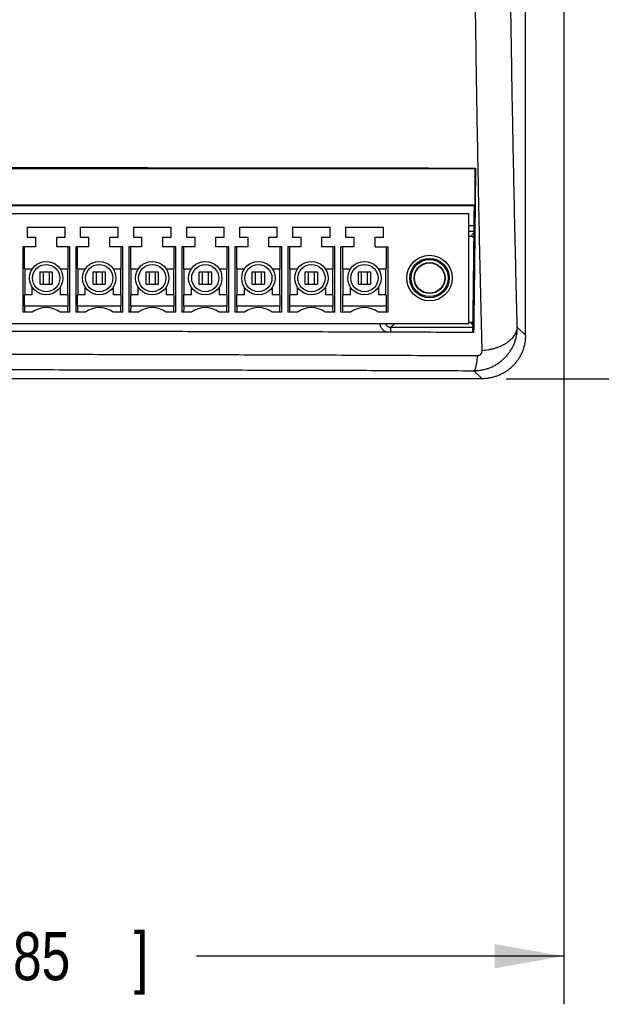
# Model space of a CAD drawing. Header units: inches. Extents: x 0 to 34, y 0 to 22.
# Tile 5 of 64: x 8.9 to 10.4, y 4.8 to 7.4. Entities that reach past the tile are written whole.
import ezdxf

# ---------------------------------------------------------------- set-up
doc = ezdxf.new("R2010")
doc.units = ezdxf.units.IN
doc.header["$LTSCALE"] = 1.87
doc.header["$MEASUREMENT"] = 0
doc.layers.get('0').update_dxf_attribs({"linetype": 'CONTINUOUS'})
doc.layers.add('DIMENSIONS', color=7, linetype='CONTINUOUS')
doc.styles.get("Standard").update_dxf_attribs({"font": 'txt', "width": 0.8})
doc.dimstyles.new('DIMSTYLE_1', dxfattribs={"dimtxt": 0.125, "dimasz": 0.18, "dimexe": 0.18, "dimexo": 0.0625, "dimgap": 0.09, "dimtad": 0, "dimtih": 1, "dimtoh": 1, "dimdec": 3, "dimzin": 4, "dimdsep": 46, "dimtxsty": 'STANDARD', "dimblk": '_FILLED', "dimblk1": '_FILLED', "dimblk2": '_FILLED', "dimcen": 0.09, "dimadec": 0, "dimazin": 0, "dimtp": 0.01, "dimtm": 0.01, "dimtfac": 1, "dimtdec": 3, "dimtofl": 0, "dimtmove": 0, "dimatfit": 3, "dimldrblk": '_FILLED', "dimfxl": 1, "dimtolj": 1, "dimtzin": 4, "dimarcsym": 0})

# ---------------------------------------------------------------- blocks, each defined once
blk = doc.blocks.new('_FILLED')
at = {"color": 0, "linetype": 'BYBLOCK'}
blk.add_solid([(0, 0), (-1, 0.174), (-1, -0.174)], dxfattribs=at)
blk = doc.blocks.new('*D1')
at = {"layer": 'DIMENSIONS', "color": 2, "linetype": 'CONTINUOUS'}
for p, q in [((6.9482, 7.6903), (6.9482, 4.8443)), ((10.3282, 7.6903), (10.3282, 4.8443)), ((6.9482, 4.9693), (7.9233, 4.9693)), ((10.3282, 4.9693), (9.3733, 4.9693))]:
    blk.add_line(p, q, dxfattribs=at)
at = {"layer": 'DIMENSIONS', "color": 2, "linetype": 'CONTINUOUS', "xscale": 0.18, "yscale": 0.18, "zscale": 0.18, "rotation": 180}
blk.add_blockref('_FILLED', (6.9482, 4.9693), dxfattribs=at)
at = {"layer": 'DIMENSIONS', "color": 2, "linetype": 'CONTINUOUS', "xscale": 0.18, "yscale": 0.18, "zscale": 0.18}
blk.add_blockref('_FILLED', (10.3282, 4.9693), dxfattribs=at)
at = {"layer": 'DIMENSIONS', "color": 2, "linetype": 'CONTINUOUS', "width": 0.8}
for s, p in [('[', (8.6108, 4.9068)), (']', (9.2108, 4.9068)), ('3.380', (7.9858, 4.9068)), ('85.85', (8.7108, 4.9068))]:
    blk.add_text(s, height=0.125, dxfattribs=at).set_placement(p)
blk = doc.blocks.new('*D2')
at = {"layer": 'DIMENSIONS', "color": 2, "linetype": 'CONTINUOUS'}
for p, q in [((10.1778, 11.3503), (12.7032, 11.3503)), ((12.5782, 11.3503), (12.5782, 9.1331)), ((12.5782, 6.4693), (12.5782, 8.8831)), ((10.1778, 6.4693), (12.7032, 6.4693))]:
    blk.add_line(p, q, dxfattribs=at)
at = {"layer": 'DIMENSIONS', "color": 2, "linetype": 'CONTINUOUS', "xscale": 0.18, "yscale": 0.18, "zscale": 0.18}
for p, rotation in [((12.5782, 11.3503), 90), ((12.5782, 6.4693), 270)]:
    blk.add_blockref('_FILLED', p, dxfattribs=dict(at, rotation=rotation))
at = {"layer": 'DIMENSIONS', "color": 2, "linetype": 'CONTINUOUS', "width": 0.8}
for s, p in [('[', (12.4907, 8.9456)), (']', (13.1907, 8.9456)), ('4.881', (11.8657, 8.9456)), ('123.98', (12.5907, 8.9456))]:
    blk.add_text(s, height=0.125, dxfattribs=at).set_placement(p)
blk = doc.blocks.new('*D5')
at = {"layer": 'DIMENSIONS', "color": 2, "linetype": 'CONTINUOUS'}
for p, q in [((9.32, 10.7853), (11.6089, 10.7853)), ((11.4839, 10.7853), (11.4839, 8.649)), ((11.4839, 6.4693), (11.4839, 8.399)), ((10.1778, 6.4693), (11.6089, 6.4693))]:
    blk.add_line(p, q, dxfattribs=at)
at = {"layer": 'DIMENSIONS', "color": 2, "linetype": 'CONTINUOUS', "xscale": 0.18, "yscale": 0.18, "zscale": 0.18}
for p, rotation in [((11.4839, 10.7853), 90), ((11.4839, 6.4693), 270)]:
    blk.add_blockref('_FILLED', p, dxfattribs=dict(at, rotation=rotation))
at = {"layer": 'DIMENSIONS', "color": 2, "linetype": 'CONTINUOUS', "width": 0.8}
for s, p in [('[', (11.3964, 8.4615)), (']', (12.0964, 8.4615)), ('4.316', (10.7714, 8.4615)), ('109.63', (11.4964, 8.4615))]:
    blk.add_text(s, height=0.125, dxfattribs=at).set_placement(p)

msp = doc.modelspace()

# ---------------------------------------------------------------- linework, layer by layer
at = {"color": 7, "linetype": 'CONTINUOUS'}
for p, q in [((10.2282, 6.5822), (10.2282, 7.6423)), ((10.0967, 7.0148), (7.1798, 7.0148)), ((10.0984, 7.0165), (10.0967, 7.0148)), ((10.0967, 7.0148), (10.0967, 6.9198)), ((10.0967, 6.9198), (7.1798, 6.9198)), ((10.0957, 6.9188), (7.1807, 6.9188)), ((10.0967, 6.9198), (10.0957, 6.9188)), ((7.1956, 6.8981), (10.0814, 6.8981)), ((10.0814, 6.6127), (10.0814, 6.8981)), ((8.9338, 6.8627), (9.0322, 6.8627)), ((8.9338, 6.8627), (8.9338, 6.8371)), ((9.0322, 6.8371), (9.0322, 6.8627)), ((9.0716, 6.8627), (9.17, 6.8627)), ((9.0716, 6.8627), (9.0716, 6.8371)), ((9.17, 6.8371), (9.17, 6.8627)), ((9.2094, 6.8627), (9.3078, 6.8627)), ((9.2094, 6.8627), (9.2094, 6.8371)), ((9.3078, 6.8371), (9.3078, 6.8627)), ((9.3472, 6.8627), (9.4456, 6.8627)), ((9.3472, 6.8627), (9.3472, 6.8371)), ((9.4456, 6.8371), (9.4456, 6.8627)), ((9.485, 6.8627), (9.5834, 6.8627)), ((9.485, 6.8627), (9.485, 6.8371)), ((9.5834, 6.8371), (9.5834, 6.8627)), ((9.6228, 6.8627), (9.7212, 6.8627)), ((9.6228, 6.8627), (9.6228, 6.8371)), ((9.7212, 6.8371), (9.7212, 6.8627)), ((9.7605, 6.8627), (9.859, 6.8627)), ((9.7605, 6.8627), (9.7605, 6.8371)), ((9.859, 6.8371), (9.859, 6.8627)), ((10.095, 6.8668), (10.0814, 6.8668)), ((8.9338, 6.8371), (8.9554, 6.8371)), ((8.9554, 6.8371), (8.9554, 6.8115)), ((9.0105, 6.8371), (9.0322, 6.8371)), ((9.0105, 6.8115), (9.0105, 6.8371)), ((9.0716, 6.8371), (9.0932, 6.8371)), ((9.0932, 6.8371), (9.0932, 6.8115)), ((9.1483, 6.8371), (9.17, 6.8371)), ((9.1483, 6.8115), (9.1483, 6.8371)), ((9.2094, 6.8371), (9.231, 6.8371)), ((9.231, 6.8371), (9.231, 6.8115)), ((9.2861, 6.8371), (9.3078, 6.8371)), ((9.2861, 6.8115), (9.2861, 6.8371)), ((9.3472, 6.8371), (9.3688, 6.8371)), ((9.3688, 6.8371), (9.3688, 6.8115)), ((9.4239, 6.8371), (9.4456, 6.8371)), ((9.4239, 6.8115), (9.4239, 6.8371)), ((9.485, 6.8371), (9.5066, 6.8371)), ((9.5066, 6.8371), (9.5066, 6.8115)), ((9.5617, 6.8371), (9.5834, 6.8371)), ((9.5617, 6.8115), (9.5617, 6.8371)), ((9.6228, 6.8371), (9.6444, 6.8371)), ((9.6444, 6.8371), (9.6444, 6.8115)), ((9.6995, 6.8371), (9.7212, 6.8371)), ((9.6995, 6.8115), (9.6995, 6.8371)), ((9.7605, 6.8371), (9.7822, 6.8371)), ((9.7822, 6.8371), (9.7822, 6.8115)), ((9.8373, 6.8371), (9.859, 6.8371)), ((9.8373, 6.8115), (9.8373, 6.8371)), ((10.0949, 6.8518), (10.0814, 6.8518)), ((10.085, 6.8391), (10.0815, 6.8391)), ((10.085, 6.8391), (10.0948, 6.8489)), ((8.9554, 6.8115), (8.922, 6.8115)), ((8.922, 6.8115), (8.922, 6.6422)), ((8.9269, 6.7544), (8.9269, 6.8115)), ((9.044, 6.8115), (9.0105, 6.8115)), ((9.0391, 6.8115), (9.0391, 6.7544)), ((9.044, 6.6422), (9.044, 6.8115)), ((9.0932, 6.8115), (9.0598, 6.8115)), ((9.0598, 6.8115), (9.0598, 6.6422)), ((9.0647, 6.7544), (9.0647, 6.8115)), ((9.1818, 6.8115), (9.1483, 6.8115)), ((9.1769, 6.8115), (9.1769, 6.7544)), ((9.1818, 6.6422), (9.1818, 6.8115)), ((9.231, 6.8115), (9.1976, 6.8115)), ((9.1976, 6.8115), (9.1976, 6.6422)), ((9.2025, 6.7544), (9.2025, 6.8115)), ((9.3196, 6.8115), (9.2861, 6.8115)), ((9.3147, 6.8115), (9.3147, 6.7544)), ((9.3196, 6.6422), (9.3196, 6.8115)), ((9.3688, 6.8115), (9.3354, 6.8115)), ((9.3354, 6.8115), (9.3354, 6.6422)), ((9.3403, 6.7544), (9.3403, 6.8115)), ((9.4574, 6.8115), (9.4239, 6.8115)), ((9.4525, 6.8115), (9.4525, 6.7544)), ((9.4574, 6.6422), (9.4574, 6.8115)), ((9.5066, 6.8115), (9.4731, 6.8115)), ((9.4731, 6.8115), (9.4731, 6.6422)), ((9.4781, 6.7544), (9.4781, 6.8115)), ((9.5952, 6.8115), (9.5617, 6.8115)), ((9.5903, 6.8115), (9.5903, 6.7544)), ((9.5952, 6.6422), (9.5952, 6.8115)), ((9.6444, 6.8115), (9.6109, 6.8115)), ((9.6109, 6.8115), (9.6109, 6.6422)), ((9.6159, 6.7544), (9.6159, 6.8115)), ((9.733, 6.8115), (9.6995, 6.8115)), ((9.7281, 6.8115), (9.7281, 6.7544)), ((9.733, 6.6422), (9.733, 6.8115)), ((9.7822, 6.8115), (9.7487, 6.8115)), ((9.7487, 6.6422), (9.7487, 6.8115)), ((9.7537, 6.7544), (9.7537, 6.8115)), ((9.8373, 6.8115), (9.8708, 6.8115)), ((9.8659, 6.8115), (9.8659, 6.7544)), ((9.8708, 6.8115), (9.8708, 6.6422)), ((8.9269, 6.7544), (8.9467, 6.7544)), ((8.9279, 6.6875), (8.9279, 6.7544)), ((9.0193, 6.7544), (9.0391, 6.7544)), ((9.0381, 6.7544), (9.0381, 6.6875)), ((9.0647, 6.7544), (9.0845, 6.7544)), ((9.0657, 6.6875), (9.0657, 6.7544)), ((9.1571, 6.7544), (9.1769, 6.7544)), ((9.1759, 6.7544), (9.1759, 6.6875)), ((9.2025, 6.7544), (9.2223, 6.7544)), ((9.2035, 6.6875), (9.2035, 6.7544)), ((9.2949, 6.7544), (9.3147, 6.7544)), ((9.3137, 6.7544), (9.3137, 6.6875)), ((9.3403, 6.7544), (9.3601, 6.7544)), ((9.3413, 6.6875), (9.3413, 6.7544)), ((9.4327, 6.7544), (9.4525, 6.7544)), ((9.4515, 6.7544), (9.4515, 6.6875)), ((9.4781, 6.7544), (9.4979, 6.7544)), ((9.4791, 6.6875), (9.4791, 6.7544)), ((9.5705, 6.7544), (9.5903, 6.7544)), ((9.5893, 6.7544), (9.5893, 6.6875)), ((9.6159, 6.7544), (9.6357, 6.7544)), ((9.6169, 6.6875), (9.6169, 6.7544)), ((9.7083, 6.7544), (9.7281, 6.7544)), ((9.7271, 6.7544), (9.7271, 6.6875)), ((9.7537, 6.7544), (9.7735, 6.7544)), ((9.7547, 6.6875), (9.7547, 6.7544)), ((9.8461, 6.7544), (9.8659, 6.7544)), ((9.8649, 6.7544), (9.8649, 6.6875)), ((8.9672, 6.7466), (8.9987, 6.7466)), ((8.9672, 6.7151), (8.9672, 6.7466)), ((8.9748, 6.7466), (8.9748, 6.7151)), ((8.9912, 6.7151), (8.9912, 6.7466)), ((8.9987, 6.7466), (8.9987, 6.7151)), ((9.105, 6.7466), (9.1365, 6.7466)), ((9.105, 6.7151), (9.105, 6.7466)), ((9.1126, 6.7466), (9.1126, 6.7151)), ((9.129, 6.7151), (9.129, 6.7466)), ((9.1365, 6.7466), (9.1365, 6.7151)), ((9.2428, 6.7466), (9.2743, 6.7466)), ((9.2428, 6.7151), (9.2428, 6.7466)), ((9.2504, 6.7466), (9.2504, 6.7151)), ((9.2668, 6.7151), (9.2668, 6.7466)), ((9.2743, 6.7466), (9.2743, 6.7151)), ((9.3806, 6.7466), (9.4121, 6.7466)), ((9.3806, 6.7151), (9.3806, 6.7466)), ((9.3882, 6.7466), (9.3882, 6.7151)), ((9.4046, 6.7151), (9.4046, 6.7466)), ((9.4121, 6.7466), (9.4121, 6.7151)), ((9.5184, 6.7466), (9.5499, 6.7466)), ((9.5184, 6.7151), (9.5184, 6.7466)), ((9.526, 6.7466), (9.526, 6.7151)), ((9.5424, 6.7151), (9.5424, 6.7466)), ((9.5499, 6.7466), (9.5499, 6.7151)), ((9.6562, 6.7466), (9.6877, 6.7466)), ((9.6562, 6.7151), (9.6562, 6.7466)), ((9.6637, 6.7466), (9.6637, 6.7151)), ((9.6802, 6.7151), (9.6802, 6.7466)), ((9.6877, 6.7466), (9.6877, 6.7151)), ((9.794, 6.7466), (9.8255, 6.7466)), ((9.794, 6.7151), (9.794, 6.7466)), ((9.8015, 6.7466), (9.8015, 6.7151)), ((9.818, 6.7151), (9.818, 6.7466)), ((9.8255, 6.7466), (9.8255, 6.7151)), ((8.9467, 6.6875), (8.9467, 6.7072)), ((8.9672, 6.7151), (8.9987, 6.7151)), ((9.0193, 6.7072), (9.0193, 6.6875)), ((9.0845, 6.6875), (9.0845, 6.7072)), ((9.105, 6.7151), (9.1365, 6.7151)), ((9.1571, 6.7072), (9.1571, 6.6875)), ((9.2223, 6.6875), (9.2223, 6.7072)), ((9.2428, 6.7151), (9.2743, 6.7151)), ((9.2949, 6.7072), (9.2949, 6.6875)), ((9.3601, 6.6875), (9.3601, 6.7072)), ((9.3806, 6.7151), (9.4121, 6.7151)), ((9.4327, 6.7072), (9.4327, 6.6875)), ((9.4979, 6.6875), (9.4979, 6.7072)), ((9.5184, 6.7151), (9.5499, 6.7151)), ((9.5705, 6.7072), (9.5705, 6.6875)), ((9.6357, 6.6875), (9.6357, 6.7072)), ((9.6562, 6.7151), (9.6877, 6.7151)), ((9.7083, 6.7072), (9.7083, 6.6875)), ((9.7735, 6.6875), (9.7735, 6.7072)), ((9.794, 6.7151), (9.8255, 6.7151)), ((9.8461, 6.7072), (9.8461, 6.6875)), ((8.9467, 6.6875), (8.9269, 6.6875)), ((8.9269, 6.658), (8.9269, 6.6875)), ((9.0391, 6.6875), (9.0193, 6.6875)), ((9.0391, 6.6875), (9.0391, 6.658)), ((9.0845, 6.6875), (9.0647, 6.6875)), ((9.0647, 6.658), (9.0647, 6.6875)), ((9.1769, 6.6875), (9.1571, 6.6875)), ((9.1769, 6.6875), (9.1769, 6.658)), ((9.2223, 6.6875), (9.2025, 6.6875)), ((9.2025, 6.658), (9.2025, 6.6875)), ((9.3147, 6.6875), (9.2949, 6.6875)), ((9.3147, 6.6875), (9.3147, 6.658)), ((9.3601, 6.6875), (9.3403, 6.6875)), ((9.3403, 6.658), (9.3403, 6.6875)), ((9.4525, 6.6875), (9.4327, 6.6875)), ((9.4525, 6.6875), (9.4525, 6.658)), ((9.4979, 6.6875), (9.4781, 6.6875)), ((9.4781, 6.658), (9.4781, 6.6875)), ((9.5903, 6.6875), (9.5705, 6.6875)), ((9.5903, 6.6875), (9.5903, 6.658)), ((9.6357, 6.6875), (9.6159, 6.6875)), ((9.6159, 6.658), (9.6159, 6.6875)), ((9.7281, 6.6875), (9.7083, 6.6875)), ((9.7281, 6.6875), (9.7281, 6.658)), ((9.7735, 6.6875), (9.7537, 6.6875)), ((9.7537, 6.658), (9.7537, 6.6875)), ((9.8659, 6.6875), (9.8461, 6.6875)), ((9.8659, 6.6875), (9.8659, 6.658)), ((9.0391, 6.658), (8.9269, 6.658)), ((9.1769, 6.658), (9.0647, 6.658)), ((9.3147, 6.658), (9.2025, 6.658)), ((9.4525, 6.658), (9.3403, 6.658)), ((9.5903, 6.658), (9.4781, 6.658)), ((9.7281, 6.658), (9.6159, 6.658)), ((9.8659, 6.658), (9.7537, 6.658)), ((8.9469, 6.6422), (8.922, 6.6422)), ((9.044, 6.6422), (9.0191, 6.6422)), ((9.0847, 6.6422), (9.0598, 6.6422)), ((9.1818, 6.6422), (9.1569, 6.6422)), ((9.2225, 6.6422), (9.1976, 6.6422)), ((9.3196, 6.6422), (9.2947, 6.6422)), ((9.3603, 6.6422), (9.3354, 6.6422)), ((9.4574, 6.6422), (9.4325, 6.6422)), ((9.4981, 6.6422), (9.4731, 6.6422)), ((9.5952, 6.6422), (9.5703, 6.6422)), ((9.6359, 6.6422), (9.6109, 6.6422)), ((9.733, 6.6422), (9.708, 6.6422)), ((9.7737, 6.6422), (9.7487, 6.6422)), ((9.8708, 6.6422), (9.8458, 6.6422)), ((7.1956, 6.6127), (10.0814, 6.6127)), ((9.8886, 6.6127), (9.8787, 6.6028)), ((9.8787, 6.6028), (10.0918, 6.6028)), ((9.8787, 6.5901), (9.8787, 6.6028)), ((10.085, 6.6156), (10.0814, 6.6156)), ((10.085, 6.6156), (10.0919, 6.6087)), ((10.2071, 6.6034), (10.2282, 6.5822)), ((10.0945, 6.4901), (10.1153, 6.4693)), ((10.1153, 6.4693), (7.1612, 6.4693))]:
    msp.add_line(p, q, dxfattribs=at)
for centre, radius in [((9.9791, 6.7308), 0.0591), ((9.9791, 6.7308), 0.0512), ((9.9791, 6.7308), 0.0482), ((8.983, 6.7308), 0.0433), ((8.983, 6.7308), 0.0354), ((9.1208, 6.7308), 0.0433), ((9.1208, 6.7308), 0.0354), ((9.2586, 6.7308), 0.0433), ((9.2586, 6.7308), 0.0354), ((9.3964, 6.7308), 0.0433), ((9.3964, 6.7308), 0.0354), ((9.5342, 6.7308), 0.0433), ((9.5342, 6.7308), 0.0354), ((9.672, 6.7308), 0.0433), ((9.672, 6.7308), 0.0354), ((9.8098, 6.7308), 0.0433), ((9.8098, 6.7308), 0.0354), ((9.9791, 6.7308), 0.0404), ((9.9791, 6.7308), 0.0394)]:
    msp.add_circle(centre, radius, dxfattribs=at)
for centre in [(8.983, 6.593), (9.1208, 6.593), (9.2586, 6.593), (9.3964, 6.593), (9.5342, 6.593), (9.672, 6.593), (9.8098, 6.593)]:
    msp.add_arc(centre, 0.061, 53.7507, 126.2493, dxfattribs=at)
for points, knots in [([(10.1159, 6.543), (10.115, 6.5746), (10.1134, 6.6386), (10.1111, 6.7357), (10.1089, 6.8347), (10.1068, 6.9357), (10.1048, 7.0385), (10.1029, 7.1431), (10.1012, 7.2493), (10.0995, 7.3569), (10.0979, 7.4659), (10.0965, 7.5761), (10.0956, 7.65), (10.0952, 7.6872)], [0, 0, 0, 0, 0.083038, 0.167875, 0.254454, 0.342718, 0.432608, 0.524044, 0.616882, 0.710967, 0.806211, 0.902569, 1, 1, 1, 1]), ([(10.2071, 6.6034), (10.2063, 6.6333), (10.2047, 6.6939), (10.2025, 6.7857), (10.2004, 6.8795), (10.1983, 6.9751), (10.1964, 7.0724), (10.1945, 7.1713), (10.1928, 7.2718), (10.1912, 7.3736), (10.1896, 7.4767), (10.1882, 7.5809), (10.1873, 7.6519), (10.1869, 7.6882), (10.1869, 7.6894)], [0, 0, 0, 0, 0.08276, 0.167362, 0.253724, 0.341767, 0.431406, 0.522549, 0.615079, 0.708875, 0.80382, 0.899802, 0.996709, 1, 1, 1, 1]), ([(7.1781, 7.0165), (7.2593, 7.0166), (7.4217, 7.0169), (7.6653, 7.0172), (7.9087, 7.0175), (8.1519, 7.0176), (8.3951, 7.0177), (8.6382, 7.0178), (8.8814, 7.0177), (9.1246, 7.0176), (9.3678, 7.0175), (9.6112, 7.0172), (9.8547, 7.0169), (10.0172, 7.0166), (10.0984, 7.0165)], [0, 0, 0, 0, 0.083463, 0.166858, 0.250191, 0.333486, 0.416749, 0.5, 0.583251, 0.666514, 0.749809, 0.833142, 0.916537, 1, 1, 1, 1]), ([(10.0984, 7.0165), (10.0981, 6.9798), (10.0973, 6.9071), (10.0962, 6.7992), (10.0949, 6.6936), (10.0941, 6.6239), (10.0936, 6.5894)], [0, 0, 0, 0, 0.257746, 0.510417, 0.757878, 1, 1, 1, 1]), ([(10.0917, 6.5894), (10.092, 6.6161), (10.0927, 6.6716), (10.0938, 6.7562), (10.0947, 6.8392), (10.0953, 6.8936), (10.0956, 6.9188)], [0, 0, 0, 0, 0.243623, 0.504622, 0.770501, 1, 1, 1, 1]), ([(10.0947, 6.8355), (10.0945, 6.8357), (10.0938, 6.8362), (10.0925, 6.8371), (10.0908, 6.838), (10.0889, 6.8386), (10.087, 6.839), (10.0857, 6.8391), (10.085, 6.8391)], [0, 0, 0, 0, 0.069723, 0.256177, 0.441854, 0.627572, 0.814154, 1, 1, 1, 1]), ([(8.9269, 6.658), (8.9269, 6.6568), (8.9269, 6.6545), (8.9269, 6.6513), (8.9268, 6.6483), (8.9268, 6.6459), (8.9268, 6.6439), (8.9266, 6.6431), (8.9267, 6.6422), (8.9266, 6.6422)], [0, 0, 0, 0, 0.222474, 0.433433, 0.623323, 0.7813, 0.900672, 0.974586, 1, 1, 1, 1]), ([(9.0394, 6.6422), (9.0392, 6.6422), (9.0394, 6.6431), (9.0392, 6.6439), (9.0392, 6.6459), (9.0391, 6.6483), (9.0391, 6.6513), (9.0391, 6.6545), (9.0391, 6.6568), (9.0391, 6.658)], [0, 0, 0, 0, 0.025415, 0.099335, 0.218711, 0.37669, 0.566581, 0.777533, 1, 1, 1, 1]), ([(9.0647, 6.658), (9.0647, 6.6568), (9.0647, 6.6545), (9.0647, 6.6513), (9.0646, 6.6483), (9.0645, 6.6459), (9.0646, 6.6439), (9.0644, 6.6431), (9.0645, 6.6422), (9.0644, 6.6422)], [0, 0, 0, 0, 0.222474, 0.433433, 0.623323, 0.7813, 0.900672, 0.974586, 1, 1, 1, 1]), ([(9.1772, 6.6422), (9.177, 6.6422), (9.1772, 6.6431), (9.177, 6.6439), (9.177, 6.6459), (9.1769, 6.6483), (9.1769, 6.6513), (9.1769, 6.6545), (9.1769, 6.6568), (9.1769, 6.658)], [0, 0, 0, 0, 0.025415, 0.099335, 0.218711, 0.37669, 0.566581, 0.777533, 1, 1, 1, 1]), ([(9.2025, 6.658), (9.2025, 6.6568), (9.2025, 6.6545), (9.2024, 6.6513), (9.2024, 6.6483), (9.2023, 6.6459), (9.2024, 6.6439), (9.2022, 6.6431), (9.2023, 6.6422), (9.2022, 6.6422)], [0, 0, 0, 0, 0.222474, 0.433433, 0.623323, 0.7813, 0.900672, 0.974586, 1, 1, 1, 1]), ([(9.315, 6.6422), (9.3148, 6.6422), (9.315, 6.6431), (9.3148, 6.6439), (9.3148, 6.6459), (9.3147, 6.6483), (9.3147, 6.6513), (9.3147, 6.6545), (9.3147, 6.6568), (9.3147, 6.658)], [0, 0, 0, 0, 0.025415, 0.099335, 0.218711, 0.37669, 0.566581, 0.777533, 1, 1, 1, 1]), ([(9.3403, 6.658), (9.3403, 6.6568), (9.3403, 6.6545), (9.3402, 6.6513), (9.3402, 6.6483), (9.3401, 6.6459), (9.3402, 6.6439), (9.3399, 6.6431), (9.3401, 6.6422), (9.34, 6.6422)], [0, 0, 0, 0, 0.222474, 0.433433, 0.623323, 0.7813, 0.900672, 0.974586, 1, 1, 1, 1]), ([(9.4528, 6.6422), (9.4526, 6.6422), (9.4528, 6.6431), (9.4526, 6.6439), (9.4526, 6.6459), (9.4525, 6.6483), (9.4525, 6.6513), (9.4525, 6.6545), (9.4525, 6.6568), (9.4525, 6.658)], [0, 0, 0, 0, 0.025415, 0.099335, 0.218711, 0.37669, 0.566581, 0.777533, 1, 1, 1, 1]), ([(9.4781, 6.658), (9.4781, 6.6568), (9.4781, 6.6545), (9.478, 6.6513), (9.478, 6.6483), (9.4779, 6.6459), (9.478, 6.6439), (9.4777, 6.6431), (9.4779, 6.6422), (9.4778, 6.6422)], [0, 0, 0, 0, 0.222474, 0.433433, 0.623323, 0.7813, 0.900672, 0.974586, 1, 1, 1, 1]), ([(9.5906, 6.6422), (9.5904, 6.6422), (9.5906, 6.6431), (9.5903, 6.6439), (9.5904, 6.6459), (9.5903, 6.6483), (9.5903, 6.6513), (9.5903, 6.6545), (9.5903, 6.6568), (9.5903, 6.658)], [0, 0, 0, 0, 0.025415, 0.099335, 0.218711, 0.37669, 0.566581, 0.777533, 1, 1, 1, 1]), ([(9.6156, 6.6422), (9.6157, 6.6422), (9.6155, 6.6431), (9.6158, 6.6439), (9.6157, 6.6459), (9.6158, 6.6483), (9.6158, 6.6513), (9.6159, 6.6545), (9.6159, 6.6568), (9.6159, 6.658)], [0, 0, 0, 0, 0.025405, 0.099292, 0.218705, 0.376701, 0.566672, 0.777578, 1, 1, 1, 1]), ([(9.7284, 6.6422), (9.7282, 6.6422), (9.7284, 6.6431), (9.7281, 6.6439), (9.7282, 6.6459), (9.7281, 6.6483), (9.7281, 6.6513), (9.7281, 6.6545), (9.7281, 6.6568), (9.7281, 6.658)], [0, 0, 0, 0, 0.025415, 0.099335, 0.218711, 0.37669, 0.566581, 0.777533, 1, 1, 1, 1]), ([(9.7534, 6.6422), (9.7535, 6.6422), (9.7533, 6.6431), (9.7536, 6.6439), (9.7535, 6.6459), (9.7536, 6.6483), (9.7536, 6.6513), (9.7537, 6.6545), (9.7537, 6.6568), (9.7537, 6.658)], [0, 0, 0, 0, 0.025405, 0.099292, 0.218705, 0.376701, 0.566672, 0.777578, 1, 1, 1, 1]), ([(9.8659, 6.658), (9.8659, 6.6568), (9.8659, 6.6545), (9.8659, 6.6513), (9.8659, 6.6483), (9.866, 6.6459), (9.8659, 6.6439), (9.8662, 6.6431), (9.866, 6.6422), (9.8662, 6.6422)], [0, 0, 0, 0, 0.222429, 0.433343, 0.623316, 0.781308, 0.900716, 0.974596, 1, 1, 1, 1]), ([(9.8492, 6.6127), (9.8493, 6.6122), (9.8496, 6.6106), (9.8503, 6.608), (9.8516, 6.6049), (9.8533, 6.6019), (9.8552, 6.5991), (9.8575, 6.5966), (9.86, 6.5943), (9.8627, 6.5924), (9.8652, 6.591), (9.8667, 6.5903), (9.8672, 6.5901)], [0, 0, 0, 0, 0.048781, 0.160385, 0.272677, 0.385194, 0.497492, 0.609512, 0.721657, 0.83432, 0.947406, 1, 1, 1, 1]), ([(9.8646, 6.6127), (9.8647, 6.6125), (9.865, 6.6117), (9.8657, 6.6103), (9.8668, 6.6087), (9.8681, 6.6072), (9.8696, 6.6059), (9.8712, 6.6048), (9.873, 6.6039), (9.8748, 6.6033), (9.8768, 6.6029), (9.8781, 6.6028), (9.8787, 6.6028)], [0, 0, 0, 0, 0.036378, 0.143043, 0.24972, 0.356511, 0.463446, 0.570525, 0.677744, 0.785089, 0.89252, 1, 1, 1, 1]), ([(10.085, 6.6156), (10.0857, 6.6156), (10.087, 6.6157), (10.0889, 6.616), (10.0906, 6.6166), (10.0916, 6.6171), (10.092, 6.6173)], [0, 0, 0, 0, 0.26785, 0.53676, 0.804425, 1, 1, 1, 1]), ([(10.0945, 6.4901), (10.0976, 6.4901), (10.1038, 6.4904), (10.1131, 6.4916), (10.1222, 6.4935), (10.1311, 6.4961), (10.1398, 6.4995), (10.1481, 6.5036), (10.1561, 6.5084), (10.1637, 6.5138), (10.1708, 6.5198), (10.1774, 6.5265), (10.1835, 6.5336), (10.1889, 6.5412), (10.1937, 6.5493), (10.1978, 6.5577), (10.2012, 6.5664), (10.2038, 6.5754), (10.2057, 6.5846), (10.2069, 6.594), (10.2071, 6.6002), (10.2071, 6.6034)], [0, 0, 0, 0, 0.052546, 0.105068, 0.157563, 0.210008, 0.262392, 0.31476, 0.367133, 0.419569, 0.472086, 0.524688, 0.577347, 0.630048, 0.682788, 0.735568, 0.788386, 0.84124, 0.894137, 0.947062, 1, 1, 1, 1]), ([(10.1159, 6.543), (10.1187, 6.5432), (10.1244, 6.5437), (10.1327, 6.5449), (10.1409, 6.5466), (10.1488, 6.5487), (10.1564, 6.5512), (10.1637, 6.5541), (10.1705, 6.5573), (10.1769, 6.5609), (10.1828, 6.5648), (10.1881, 6.5689), (10.1929, 6.5733), (10.197, 6.578), (10.2004, 6.5828), (10.2032, 6.5878), (10.2053, 6.5929), (10.2066, 6.5981), (10.207, 6.6016), (10.2071, 6.6034)], [0, 0, 0, 0, 0.072038, 0.143471, 0.213977, 0.283253, 0.351014, 0.417001, 0.480989, 0.542793, 0.602274, 0.659349, 0.713999, 0.766278, 0.816323, 0.864359, 0.910702, 0.955756, 1, 1, 1, 1]), ([(10.0936, 6.5894), (10.0189, 6.5897), (9.8696, 6.5902), (9.6456, 6.5909), (9.4216, 6.5914), (9.1978, 6.5918), (8.9739, 6.592), (8.7501, 6.5922), (8.5263, 6.5922), (8.3025, 6.592), (8.0787, 6.5918), (7.8548, 6.5914), (7.6309, 6.5909), (7.4069, 6.5902), (7.2576, 6.5897), (7.1829, 6.5894)], [0, 0, 0, 0, 0.076984, 0.153939, 0.230867, 0.307777, 0.384671, 0.461559, 0.538441, 0.615329, 0.692223, 0.769133, 0.846061, 0.923016, 1, 1, 1, 1]), ([(10.2282, 6.5822), (10.2282, 6.5791), (10.228, 6.5729), (10.2268, 6.5636), (10.2249, 6.5545), (10.2222, 6.5455), (10.2188, 6.5368), (10.2147, 6.5284), (10.21, 6.5204), (10.2045, 6.5128), (10.1985, 6.5057), (10.1919, 6.4991), (10.1848, 6.493), (10.1772, 6.4876), (10.1691, 6.4828), (10.1607, 6.4787), (10.152, 6.4753), (10.1431, 6.4726), (10.1339, 6.4707), (10.1247, 6.4696), (10.1184, 6.4693), (10.1153, 6.4693)], [0, 0, 0, 0, 0.052664, 0.105349, 0.15796, 0.210633, 0.26323, 0.315869, 0.36849, 0.421078, 0.473716, 0.526284, 0.578922, 0.63151, 0.684131, 0.73677, 0.789367, 0.84204, 0.894651, 0.947336, 1, 1, 1, 1]), ([(7.1734, 6.5293), (7.2485, 6.5297), (7.3988, 6.5304), (7.6242, 6.5313), (7.8496, 6.532), (8.075, 6.5325), (8.3003, 6.5329), (8.5256, 6.533), (8.7509, 6.533), (8.9762, 6.5329), (9.2015, 6.5325), (9.4269, 6.532), (9.6523, 6.5313), (9.8777, 6.5304), (10.028, 6.5297), (10.1031, 6.5293)], [0, 0, 0, 0, 0.076957, 0.153899, 0.230826, 0.307742, 0.384649, 0.461551, 0.538451, 0.615353, 0.69226, 0.769175, 0.846102, 0.923043, 1, 1, 1, 1]), ([(10.1031, 6.5293), (10.1029, 6.5273), (10.1026, 6.5233), (10.1019, 6.5176), (10.1012, 6.5123), (10.1005, 6.5075), (10.0997, 6.5033), (10.0989, 6.4996), (10.0981, 6.4965), (10.0973, 6.494), (10.0964, 6.4921), (10.0956, 6.4908), (10.0948, 6.4902), (10.0945, 6.4901)], [0, 0, 0, 0, 0.152314, 0.294229, 0.424875, 0.543464, 0.649305, 0.741822, 0.820572, 0.885306, 0.936073, 0.97354, 1, 1, 1, 1]), ([(10.1031, 6.5293), (10.1036, 6.5293), (10.1046, 6.5294), (10.106, 6.5296), (10.1075, 6.53), (10.1089, 6.5307), (10.1102, 6.5315), (10.1115, 6.5325), (10.1127, 6.5337), (10.1138, 6.5352), (10.1147, 6.5368), (10.1154, 6.5387), (10.1158, 6.5408), (10.1159, 6.5422), (10.1159, 6.543)], [0, 0, 0, 0, 0.069234, 0.139785, 0.211418, 0.284093, 0.359057, 0.437403, 0.519626, 0.606346, 0.697987, 0.794553, 0.895518, 1, 1, 1, 1]), ([(7.182, 6.4901), (7.2567, 6.4904), (7.406, 6.491), (7.6301, 6.4916), (7.8541, 6.4922), (8.0782, 6.4926), (8.3022, 6.4929), (8.5262, 6.493), (8.7502, 6.493), (8.9743, 6.4929), (9.1983, 6.4926), (9.4224, 6.4922), (9.6464, 6.4916), (9.8705, 6.491), (10.0198, 6.4904), (10.0945, 6.4901)], [0, 0, 0, 0, 0.07691, 0.153838, 0.230775, 0.30771, 0.384633, 0.461546, 0.538455, 0.615368, 0.692291, 0.769225, 0.846162, 0.923091, 1, 1, 1, 1])]:
    msp.add_open_spline(points, degree=3, knots=knots, dxfattribs=at)

# ---------------------------------------------------------------- dimensions: what is measured, and where the dimension line sits
at = {"layer": 'DIMENSIONS', "color": 2, "linetype": 'CONTINUOUS'}
for base, p2, picture, middle in [((12.5782, 11.3503), (10.1778, 11.3503), '*D2', (12.5782, 9.0081)), ((11.4839, 10.7853), (9.32, 10.7853), '*D5', (11.4839, 8.524))]:
    dim = msp.add_linear_dim(base=base, p1=(10.1778, 6.4693), p2=p2, angle=90, dimstyle='DIMSTYLE_1', dxfattribs=at)
    dim.commit()
    dim.dimension.update_dxf_attribs({"geometry": picture, "text_midpoint": middle, "dimtype": 160})
dim = msp.add_linear_dim(base=(10.3282, 4.9693), p1=(6.9482, 7.6903), p2=(10.3282, 7.6903), dimstyle='DIMSTYLE_1', dxfattribs=at)
dim.commit()
dim.dimension.update_dxf_attribs({"geometry": '*D1', "text_midpoint": (8.6483, 4.9693), "dimtype": 160})

doc.saveas('drawing.dxf')
